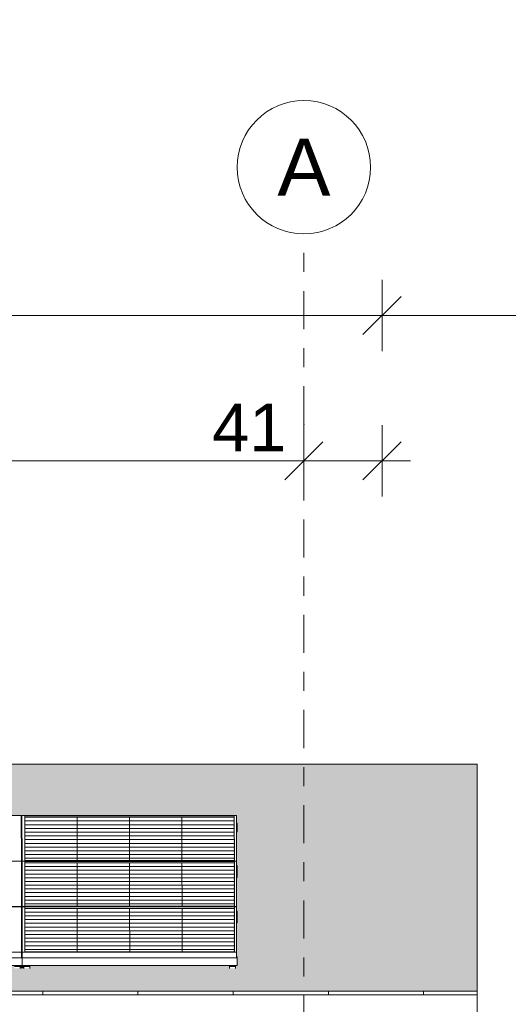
# Model space of a CAD drawing. Header units: metres. Extents: x -111 to -1, y -8 to 26.
# Tile 127 of 209: x -19.24 to -16.68, y 5.95 to 11.12. Entities that reach past the tile are written whole.
import ezdxf
from ezdxf.enums import TextEntityAlignment as Align

# ---------------------------------------------------------------- set-up
doc = ezdxf.new("R2010")
doc.units = ezdxf.units.M
doc.header["$MEASUREMENT"] = 0
doc.linetypes.add('Raster', pattern=[0.4, 0.2, -0.1, 0, -0.1])
for name, color, linetype in [('30 Dachaufbau', 7, 'Continuous'), ('70 PV-Anlage', 7, 'Continuous'), ('90 Achsraster', 7, 'Continuous'), ('94 Genehmigungsplanung Bemaßung', 7, 'Continuous')]:
    doc.layers.add(name, color=color, linetype=linetype)
doc.styles.add('ERSTELLTER_STIL_1', font='arial.ttf')
doc.styles.add('ERSTELLTER_STIL_2', font='arial.ttf')
doc.dimstyles.new('ERSTELLTER_STIL__1', dxfattribs={"dimtxt": 0.25, "dimasz": 0.19, "dimexe": 0.18, "dimexo": 0.1, "dimgap": 0, "dimtad": 1, "dimtih": 1, "dimtoh": 1, "dimzin": 0, "dimdsep": 46, "dimtxsty": 'ERSTELLTER_STIL_2', "dimblk": 'ARROWHEAD_6', "dimblk1": 'ARROWHEAD_6', "dimblk2": 'ARROWHEAD_6', "dimcen": 0.09, "dimclrd": 7, "dimclre": 7, "dimclrt": 7, "dimazin": 0, "dimtfac": 1, "dimtdec": 4, "dimtmove": 0, "dimatfit": 3, "dimfxl": 1, "dimtolj": 1, "dimtzin": 0, "dimarcsym": 0})

# ---------------------------------------------------------------- blocks, each defined once
blk = doc.blocks.new('*X3', base_point=(-27236.1321, 0))
at = {"layer": '30 Dachaufbau', "color": 7, "linetype": 'Continuous', "lineweight": 13}
for p, q in [((-19.1225, 6.0035), (-19.1225, 6.0233)), ((-19.1225, 6.0035), (-19.1225, 6.0233)), ((-18.6225, 6.0035), (-18.6225, 6.0233)), ((-18.6225, 6.0035), (-18.6225, 6.0233)), ((-18.1225, 6.0035), (-18.1225, 6.0233)), ((-18.1225, 6.0035), (-18.1225, 6.0233)), ((-17.6225, 6.0035), (-17.6225, 6.0233)), ((-17.6225, 6.0035), (-17.6225, 6.0233)), ((-17.1225, 6.0035), (-17.1225, 6.0233)), ((-17.1225, 6.0035), (-17.1225, 6.0233))]:
    blk.add_line(p, q, dxfattribs=at)
blk = doc.blocks.new('*X103', base_point=(-27236.1321, 0))
at = {"layer": '30 Dachaufbau', "linetype": 'Continuous', "lineweight": 0, "true_color": 0x000000}
blk.add_hatch(color=18, dxfattribs=at).paths.add_polyline_path([(-19.2315, 6.8599), (-19.235, 6.8599), (-19.2349, 6.6824), (-19.2314, 6.6824)])
blk = doc.blocks.new('*X104', base_point=(-27236.1321, 0))
at = {"layer": '30 Dachaufbau', "linetype": 'Continuous', "lineweight": 0, "true_color": 0x000000}
blk.add_hatch(color=18, dxfattribs=at).paths.add_polyline_path([(-19.2349, 6.6205), (-19.2347, 6.443), (-19.2313, 6.443), (-19.2314, 6.6205)])
blk = doc.blocks.new('*X105', base_point=(-27236.1321, 0))
at = {"layer": '30 Dachaufbau', "linetype": 'Continuous', "lineweight": 0, "true_color": 0x000000}
blk.add_hatch(color=18, dxfattribs=at).paths.add_polyline_path([(-19.2347, 6.3811), (-19.2346, 6.2278), (-19.2346, 6.2036), (-19.2311, 6.2036), (-19.2312, 6.3811)])
blk = doc.blocks.new('*X106', base_point=(-27236.1321, 0))
at = {"layer": '30 Dachaufbau', "linetype": 'Continuous', "lineweight": 0, "true_color": 0x000000}
h = blk.add_hatch(color=18, dxfattribs=at)
h.paths.add_polyline_path([(-58.6225, 6.0233), (-16.8411, 6.0233), (-16.8411, 7.2143), (-22.8511, 7.2143), (-22.8511, 7.0042), (-37.6511, 7.0042), (-37.6511, 7.2143), (-58.6225, 7.2143)])
h.paths.add_polyline_path([(-57.6516, 6.9157), (-57.6516, 6.9454), (-56.5251, 6.9454), (-56.525, 6.9051), (-56.5216, 6.9051), (-56.5216, 6.9157), (-56.5216, 6.9454), (-55.3951, 6.9454), (-55.395, 6.9051), (-55.3916, 6.9051), (-55.3916, 6.9157), (-55.3916, 6.9454), (-54.2651, 6.9454), (-54.265, 6.9051), (-54.2616, 6.9051), (-54.2616, 6.9157), (-54.2616, 6.9454), (-53.1351, 6.9454), (-53.135, 6.9051), (-53.1316, 6.9051), (-53.1316, 6.9157), (-53.1316, 6.9454), (-52.0051, 6.9454), (-52.005, 6.9051), (-52.0016, 6.9051), (-52.0016, 6.9157), (-52.0016, 6.9454), (-50.8751, 6.9454), (-50.875, 6.9051), (-50.8716, 6.9051), (-50.8716, 6.9157), (-50.8716, 6.9454), (-49.7451, 6.9454), (-49.745, 6.9051), (-49.7416, 6.9051), (-49.7416, 6.9157), (-49.7416, 6.9454), (-48.6151, 6.9454), (-48.615, 6.9051), (-48.6116, 6.9051), (-48.6116, 6.9157), (-48.6116, 6.9454), (-47.4851, 6.9454), (-47.485, 6.9051), (-47.4816, 6.9051), (-47.4816, 6.9157), (-47.4816, 6.9454), (-46.3551, 6.9454), (-46.355, 6.9051), (-46.3516, 6.9051), (-46.3516, 6.9157), (-46.3516, 6.9454), (-45.2251, 6.9454), (-45.225, 6.9051), (-45.2216, 6.9051), (-45.2216, 6.9157), (-45.2216, 6.9454), (-44.0951, 6.9454), (-44.095, 6.9051), (-44.0916, 6.9051), (-44.0916, 6.9157), (-44.0916, 6.9454), (-42.9651, 6.9454), (-42.965, 6.9051), (-42.9616, 6.9051), (-42.9616, 6.9157), (-42.9616, 6.9454), (-41.8351, 6.9454), (-41.835, 6.9051), (-41.8316, 6.9051), (-41.8316, 6.9157), (-41.8316, 6.9454), (-40.7051, 6.9454), (-40.705, 6.9051), (-40.7016, 6.9051), (-40.7016, 6.9157), (-40.7016, 6.9454), (-39.5751, 6.9454), (-39.575, 6.9051), (-39.5716, 6.9051), (-39.5716, 6.9157), (-39.5716, 6.9454), (-38.4451, 6.9454), (-38.445, 6.9051), (-38.4416, 6.9051), (-38.4416, 6.9157), (-38.4416, 6.9454), (-37.3151, 6.9454), (-37.315, 6.9051), (-37.3116, 6.9051), (-37.3116, 6.9157), (-37.3116, 6.9454), (-36.1851, 6.9454), (-36.185, 6.9051), (-36.1816, 6.9051), (-36.1816, 6.9157), (-36.1816, 6.9454), (-35.0551, 6.9454), (-35.055, 6.9051), (-35.0516, 6.9051), (-35.0516, 6.9157), (-35.0516, 6.9454), (-33.9251, 6.9454), (-33.925, 6.9051), (-33.9216, 6.9051), (-33.9216, 6.9157), (-33.9216, 6.9454), (-32.7951, 6.9454), (-32.795, 6.9051), (-32.7916, 6.9051), (-32.7916, 6.9058), (-32.7916, 6.9157), (-32.7916, 6.9454), (-31.6651, 6.9454), (-31.665, 6.9051), (-31.6616, 6.9051), (-31.6616, 6.9157), (-31.6616, 6.9454), (-30.5351, 6.9454), (-30.535, 6.9051), (-30.5316, 6.9051), (-30.5316, 6.9157), (-30.5316, 6.9454), (-29.4051, 6.9454), (-29.405, 6.9051), (-29.4016, 6.9051), (-29.4016, 6.9157), (-29.4016, 6.9454), (-28.2751, 6.9454), (-28.275, 6.9051), (-28.2716, 6.9051), (-28.2716, 6.9157), (-28.2716, 6.9454), (-27.1451, 6.9454), (-27.145, 6.9051), (-27.1416, 6.9051), (-27.1416, 6.9157), (-27.1416, 6.9454), (-26.0151, 6.9454), (-26.015, 6.9051), (-26.0116, 6.9051), (-26.0116, 6.9157), (-26.0116, 6.9454), (-24.8851, 6.9454), (-24.885, 6.9051), (-24.8816, 6.9051), (-24.8816, 6.9157), (-24.8816, 6.9454), (-23.7551, 6.9454), (-23.755, 6.9051), (-23.7516, 6.9051), (-23.7516, 6.9157), (-23.7516, 6.9454), (-22.6251, 6.9454), (-22.625, 6.9051), (-22.6216, 6.9051), (-22.6216, 6.9157), (-22.6216, 6.9454), (-21.4951, 6.9454), (-21.495, 6.9051), (-21.4916, 6.9051), (-21.4916, 6.9157), (-21.4916, 6.9454), (-20.3651, 6.9454), (-20.365, 6.9051), (-20.3616, 6.9051), (-20.3616, 6.9157), (-20.3616, 6.9454), (-19.2351, 6.9454), (-19.235, 6.9051), (-19.2316, 6.9051), (-19.2316, 6.9157), (-19.2316, 6.9454), (-18.1051, 6.9454), (-18.105, 6.9051), (-18.1016, 6.9051), (-18.1016, 6.8995), (-18.1016, 6.8599), (-18.105, 6.8599), (-18.1049, 6.6824), (-18.1014, 6.6824), (-18.1014, 6.6768), (-18.1014, 6.6657), (-18.1014, 6.6601), (-18.1014, 6.6205), (-18.1049, 6.6205), (-18.1047, 6.443), (-18.1013, 6.443), (-18.1012, 6.4374), (-18.1012, 6.4263), (-18.1012, 6.4207), (-18.1012, 6.3811), (-18.1047, 6.3811), (-18.1046, 6.2278), (-18.1046, 6.2036), (-18.1011, 6.2036), (-18.1011, 6.1981), (-18.1011, 6.1584), (-18.1111, 6.1584), (-18.1111, 6.1427), (-18.1411, 6.1427), (-18.1411, 6.1469), (-18.1411, 6.1584), (-19.1911, 6.1584), (-19.1911, 6.1427), (-19.2211, 6.1427), (-19.2211, 6.1469), (-19.2211, 6.1584), (-19.2411, 6.1584), (-19.2411, 6.1427), (-19.2711, 6.1427), (-19.2711, 6.1469), (-19.2711, 6.1584), (-20.3211, 6.1584), (-20.3211, 6.1427), (-20.3511, 6.1427), (-20.3511, 6.1469), (-20.3511, 6.1584), (-20.3711, 6.1584), (-20.3711, 6.1427), (-20.4011, 6.1427), (-20.4011, 6.1469), (-20.4011, 6.1584), (-21.4511, 6.1584), (-21.4511, 6.1427), (-21.4811, 6.1427), (-21.4811, 6.1469), (-21.4811, 6.1584), (-21.5011, 6.1584), (-21.5011, 6.1427), (-21.5311, 6.1427), (-21.5311, 6.1469), (-21.5311, 6.1584), (-22.5811, 6.1584), (-22.5811, 6.1427), (-22.6111, 6.1427), (-22.6111, 6.1468), (-22.6111, 6.1584), (-22.6311, 6.1584), (-22.6311, 6.1427), (-22.6611, 6.1427), (-22.6611, 6.1469), (-22.6611, 6.1584), (-23.7111, 6.1584), (-23.7111, 6.1427), (-23.7411, 6.1427), (-23.7411, 6.1468), (-23.7411, 6.1584), (-23.7611, 6.1584), (-23.7611, 6.1427), (-23.7911, 6.1427), (-23.7911, 6.1468), (-23.7911, 6.1584), (-24.8411, 6.1584), (-24.8411, 6.1426), (-24.8711, 6.1426), (-24.8711, 6.1468), (-24.8711, 6.1584), (-24.8911, 6.1584), (-24.8911, 6.1426), (-24.9211, 6.1426), (-24.9211, 6.1468), (-24.9211, 6.1584), (-25.9711, 6.1584), (-25.9711, 6.1426), (-26.0011, 6.1426), (-26.0011, 6.1468), (-26.0011, 6.1584), (-26.0211, 6.1584), (-26.0211, 6.1426), (-26.0511, 6.1426), (-26.0511, 6.1468), (-26.0511, 6.1584), (-27.1011, 6.1584), (-27.1011, 6.1426), (-27.1311, 6.1426), (-27.1311, 6.1468), (-27.1311, 6.1584), (-27.1511, 6.1584), (-27.1511, 6.1426), (-27.1811, 6.1426), (-27.1811, 6.1468), (-27.1811, 6.1584), (-28.2311, 6.1584), (-28.2311, 6.1426), (-28.2611, 6.1426), (-28.2611, 6.1468), (-28.2611, 6.1584), (-28.2811, 6.1584), (-28.2811, 6.1426), (-28.3111, 6.1426), (-28.3111, 6.1468), (-28.3111, 6.1584), (-29.3611, 6.1584), (-29.3611, 6.1426), (-29.3911, 6.1426), (-29.3911, 6.1468), (-29.3911, 6.1584), (-29.4111, 6.1584), (-29.4111, 6.1426), (-29.4411, 6.1426), (-29.4411, 6.1467), (-29.4411, 6.1584), (-30.4911, 6.1584), (-30.4911, 6.1426), (-30.5211, 6.1426), (-30.5211, 6.1467), (-30.5211, 6.1584), (-30.5411, 6.1584), (-30.5411, 6.1426), (-30.5711, 6.1426), (-30.5711, 6.1467), (-30.5711, 6.1584), (-31.6211, 6.1584), (-31.6211, 6.1426), (-31.6511, 6.1426), (-31.6511, 6.1467), (-31.6511, 6.1584), (-31.6711, 6.1584), (-31.6711, 6.1426), (-31.7011, 6.1426), (-31.7011, 6.1467), (-31.7011, 6.1584), (-32.7511, 6.1584), (-32.7511, 6.1425), (-32.7811, 6.1425), (-32.7811, 6.1467), (-32.7811, 6.1584), (-32.8011, 6.1584), (-32.8011, 6.1425), (-32.8311, 6.1425), (-32.8311, 6.1467), (-32.8311, 6.1584), (-33.8811, 6.1584), (-33.8811, 6.1425), (-33.9111, 6.1425), (-33.9111, 6.1467), (-33.9111, 6.1584), (-33.9311, 6.1584), (-33.9311, 6.1425), (-33.9611, 6.1425), (-33.9611, 6.1467), (-33.9611, 6.1584), (-35.0111, 6.1584), (-35.0111, 6.1425), (-35.0411, 6.1425), (-35.0411, 6.1467), (-35.0411, 6.1584), (-35.0611, 6.1584), (-35.0611, 6.1425), (-35.0911, 6.1425), (-35.0911, 6.1467), (-35.0911, 6.1584), (-36.1411, 6.1584), (-36.1411, 6.1425), (-36.1711, 6.1425), (-36.1711, 6.1467), (-36.1711, 6.1584), (-36.1911, 6.1584), (-36.1911, 6.1425), (-36.2211, 6.1425), (-36.2211, 6.1466), (-36.2211, 6.1584), (-37.2711, 6.1584), (-37.2711, 6.1425), (-37.3011, 6.1425), (-37.3011, 6.1467), (-37.3011, 6.1584), (-37.3211, 6.1584), (-37.3211, 6.1425), (-37.3511, 6.1425), (-37.3511, 6.1466), (-37.3511, 6.1584), (-38.4011, 6.1584), (-38.4011, 6.1425), (-38.4311, 6.1425), (-38.4311, 6.1466), (-38.4311, 6.1584), (-38.4511, 6.1584), (-38.4511, 6.1425), (-38.4811, 6.1425), (-38.4811, 6.1466), (-38.4811, 6.1584), (-39.5311, 6.1584), (-39.5311, 6.1424), (-39.5611, 6.1424), (-39.5611, 6.1466), (-39.5611, 6.1584), (-39.5811, 6.1584), (-39.5811, 6.1424), (-39.6111, 6.1424), (-39.6111, 6.1466), (-39.6111, 6.1584), (-40.6611, 6.1584), (-40.6611, 6.1424), (-40.6911, 6.1424), (-40.6911, 6.1466), (-40.6911, 6.1584), (-40.7111, 6.1584), (-40.7111, 6.1424), (-40.7411, 6.1424), (-40.7411, 6.1466), (-40.7411, 6.1584), (-41.7911, 6.1584), (-41.7911, 6.1424), (-41.8211, 6.1424), (-41.8211, 6.1466), (-41.8211, 6.1584), (-41.8411, 6.1584), (-41.8411, 6.1424), (-41.8711, 6.1424), (-41.8711, 6.1466), (-41.8711, 6.1584), (-42.9211, 6.1584), (-42.9211, 6.1424), (-42.9511, 6.1424), (-42.9511, 6.1466), (-42.9511, 6.1584), (-42.9711, 6.1584), (-42.9711, 6.1424), (-43.0011, 6.1424), (-43.0011, 6.1466), (-43.0011, 6.1584), (-44.0511, 6.1584), (-44.0511, 6.1424), (-44.0811, 6.1424), (-44.0811, 6.1466), (-44.0811, 6.1584), (-44.1011, 6.1584), (-44.1011, 6.1424), (-44.1311, 6.1424), (-44.1311, 6.1466), (-44.1311, 6.1584), (-45.1811, 6.1584), (-45.1811, 6.1424), (-45.2111, 6.1424), (-45.2111, 6.1465), (-45.2111, 6.1584), (-45.2311, 6.1584), (-45.2311, 6.1424), (-45.2611, 6.1424), (-45.2611, 6.1465), (-45.2611, 6.1584), (-46.3111, 6.1584), (-46.3111, 6.1424), (-46.3411, 6.1424), (-46.3411, 6.1465), (-46.3411, 6.1584), (-46.3611, 6.1584), (-46.3611, 6.1424), (-46.3911, 6.1424), (-46.3911, 6.1465), (-46.3911, 6.1584), (-47.4411, 6.1584), (-47.4411, 6.1423), (-47.4711, 6.1423), (-47.4711, 6.1465), (-47.4711, 6.1584), (-47.4911, 6.1584), (-47.4911, 6.1423), (-47.5211, 6.1423), (-47.5211, 6.1465), (-47.5211, 6.1584), (-48.5711, 6.1584), (-48.5711, 6.1423), (-48.6011, 6.1423), (-48.6011, 6.1465), (-48.6011, 6.1584), (-48.6211, 6.1584), (-48.6211, 6.1423), (-48.6511, 6.1423), (-48.6511, 6.1465), (-48.6511, 6.1584), (-49.7011, 6.1584), (-49.7011, 6.1423), (-49.7311, 6.1423), (-49.7311, 6.1465), (-49.7311, 6.1584), (-49.7511, 6.1584), (-49.7511, 6.1423), (-49.7811, 6.1423), (-49.7811, 6.1465), (-49.7811, 6.1584), (-50.8311, 6.1584), (-50.8311, 6.1423), (-50.8611, 6.1423), (-50.8611, 6.1465), (-50.8611, 6.1584), (-50.8811, 6.1584), (-50.8811, 6.1423), (-50.9111, 6.1423), (-50.9111, 6.1465), (-50.9111, 6.1584), (-51.9611, 6.1584), (-51.9611, 6.1423), (-51.9911, 6.1423), (-51.9911, 6.1465), (-51.9911, 6.1584), (-52.0111, 6.1584), (-52.0111, 6.1423), (-52.0411, 6.1423), (-52.0411, 6.1465), (-52.0411, 6.1584), (-53.0911, 6.1584), (-53.0911, 6.1423), (-53.1211, 6.1423), (-53.1211, 6.1464), (-53.1211, 6.1584), (-53.1411, 6.1584), (-53.1411, 6.1423), (-53.1711, 6.1423), (-53.1711, 6.1464), (-53.1711, 6.1584), (-54.2211, 6.1584), (-54.2211, 6.1423), (-54.2511, 6.1423), (-54.2511, 6.1464), (-54.2511, 6.1584), (-54.2711, 6.1584), (-54.2711, 6.1423), (-54.3011, 6.1423), (-54.3011, 6.1464), (-54.3011, 6.1584), (-55.3511, 6.1584), (-55.3511, 6.1422), (-55.3811, 6.1422), (-55.3811, 6.1464), (-55.3811, 6.1584), (-55.4011, 6.1584), (-55.4011, 6.1422), (-55.4311, 6.1422), (-55.4311, 6.1464), (-55.4311, 6.1584), (-56.4811, 6.1584), (-56.4811, 6.1422), (-56.5111, 6.1422), (-56.5111, 6.1464), (-56.5111, 6.1584), (-56.5311, 6.1584), (-56.5311, 6.1422), (-56.5611, 6.1422), (-56.5611, 6.1464), (-56.5611, 6.1584), (-57.6111, 6.1584), (-57.6111, 6.1422), (-57.6411, 6.1422), (-57.6411, 6.1464), (-57.6411, 6.1584), (-57.6511, 6.1584), (-57.6511, 6.164), (-57.6511, 6.2036), (-57.6512, 6.3811), (-57.6512, 6.3811), (-57.6512, 6.3867), (-57.6512, 6.3978), (-57.6513, 6.4034), (-57.6513, 6.4421), (-57.6514, 6.6205), (-57.6514, 6.6205), (-57.6514, 6.6261), (-57.6514, 6.6372), (-57.6514, 6.6428), (-57.6514, 6.6824), (-57.6515, 6.8599), (-57.6516, 6.8599), (-57.6516, 6.8654), (-57.6516, 6.905)], flags=0)
blk = doc.blocks.new('*D120', base_point=(-27236.1321, 0))
at = {"layer": '94 Genehmigungsplanung Bemaßung', "color": 7, "linetype": 'Continuous', "lineweight": 13}
for p, q in [((-58.1625, 9.3843), (-58.1625, 9.7593)), ((-17.3411, 9.3843), (-17.3411, 9.7593)), ((-58.0625, 9.6718), (-58.2625, 9.4718)), ((-17.2411, 9.6718), (-17.4411, 9.4718)), ((-58.3125, 9.5718), (-58.1625, 9.5718)), ((-58.1625, 9.5718), (-17.3411, 9.5718))]:
    blk.add_line(p, q, dxfattribs=at)
at = {"layer": '94 Genehmigungsplanung Bemaßung', "color": 7, "lineweight": 13, "insert": (-38.1808, 9.6218), "char_height": 0.25, "attachment_point": 7, "style": 'ERSTELLTER_STIL_2'}
blk.add_mtext('\\A1;{\\pql;\\fArial|b0|i0|c0|p0;\\W1.000000;40,82}', dxfattribs=at)
blk = doc.blocks.new('ARROWHEAD_6')
at = {"color": 0, "linetype": 'Continuous', "lineweight": 0}
for p, q in [((-0.5, -0.5), (0.5, 0.5)), ((0, 0), (-1, 0))]:
    blk.add_line(p, q, dxfattribs=at)
blk = doc.blocks.new('*D122', base_point=(-27236.1321, 0))
at = {"layer": '94 Genehmigungsplanung Bemaßung', "color": 7, "linetype": 'Continuous', "lineweight": 13}
for p, q in [((-17.3411, 9.3843), (-17.3411, 9.7593)), ((-2.3419, 9.3843), (-2.3419, 9.7593)), ((-17.2411, 9.6718), (-17.4411, 9.4718)), ((-2.4419, 9.4718), (-2.2419, 9.6718)), ((-17.3411, 9.5718), (-2.3419, 9.5718)), ((-2.3419, 9.5718), (-2.1919, 9.5718))]:
    blk.add_line(p, q, dxfattribs=at)
at = {"layer": '94 Genehmigungsplanung Bemaßung', "color": 7, "lineweight": 13, "insert": (-10.2705, 9.6218), "char_height": 0.25, "attachment_point": 7, "style": 'ERSTELLTER_STIL_2'}
blk.add_mtext('\\A1;{\\pql;\\fArial|b0|i0|c0|p0;\\W1.000000;15,00}', dxfattribs=at)
blk = doc.blocks.new('*D131', base_point=(-27236.1321, 0))
at = {"layer": '94 Genehmigungsplanung Bemaßung', "color": 7, "linetype": 'Continuous', "lineweight": 13}
for p, q in [((-22.7511, 8.6208), (-22.7511, 8.9958)), ((-17.7511, 8.6208), (-17.7511, 8.9958)), ((-22.6511, 8.9083), (-22.8511, 8.7083)), ((-17.6511, 8.9083), (-17.8511, 8.7083)), ((-22.7511, 8.8083), (-17.7511, 8.8083))]:
    blk.add_line(p, q, dxfattribs=at)
at = {"layer": '94 Genehmigungsplanung Bemaßung', "color": 7, "lineweight": 13, "char_height": 0.25, "attachment_point": 7, "style": 'ERSTELLTER_STIL_2'}
for s, insert in [('\\A1;{\\pql;\\fArial|b0|i0|c0|p0;\\W1.000000;5,00}', (-20.7754, 8.8583)), ('\\A1;{\\pql;\\fArial|b0|i0|c0|p0;\\W1.000000;41}', (-18.2324, 8.8583))]:
    blk.add_mtext(s, dxfattribs=dict(at, insert=insert))
blk = doc.blocks.new('*D132', base_point=(-27236.1321, 0))
at = {"layer": '94 Genehmigungsplanung Bemaßung', "color": 7, "linetype": 'Continuous', "lineweight": 13}
for p, q in [((-17.7511, 8.6208), (-17.7511, 8.9958)), ((-17.3411, 8.6208), (-17.3411, 8.9958)), ((-17.6511, 8.9083), (-17.8511, 8.7083)), ((-17.4411, 8.7083), (-17.2411, 8.9083)), ((-17.7511, 8.8083), (-17.3411, 8.8083)), ((-17.3411, 8.8083), (-17.1911, 8.8083))]:
    blk.add_line(p, q, dxfattribs=at)
blk = doc.blocks.new('Standard-Rastermarker[21]_1', base_point=(-17.7511, 10))
at = {"layer": '90 Achsraster', "color": 14, "linetype": 'Raster', "lineweight": 18, "true_color": 0xa80000}
for q in [(-17.7511, 10), (-17.7511, -1)]:
    blk.add_line((-17.7511, 9), q, dxfattribs=at)
at = {"layer": '90 Achsraster', "color": 14, "linetype": 'Continuous', "lineweight": 18, "true_color": 0xa80000, "flags": 128}
blk.add_lwpolyline([(-17.7511, 10, 1), (-17.7511, 10.7, 1)], format="xyb", close=True, dxfattribs=at)
at = {"layer": '90 Achsraster', "color": 14, "linetype": 'Raster', "lineweight": 18, "true_color": 0xa80000}
blk.add_point((-17.7511, 9), dxfattribs=at)
blk.add_point((-17.7511, 9), dxfattribs=at)
at = {"layer": '90 Achsraster', "color": 14, "lineweight": 18, "true_color": 0xa80000, "style": 'ERSTELLTER_STIL_1'}
for tag, p in [('AC_MarkerText_1_0', (-17.7511, 10.5)), ('AC_MarkerText_1_1', (-17.7511, -2.2))]:
    blk.add_attdef(tag, text='', height=0.3, rotation=360, dxfattribs=at).set_placement(p, align=Align.TOP_CENTER)

msp = doc.modelspace()

# ---------------------------------------------------------------- hatches: boundary and pattern name
at = {"layer": '30 Dachaufbau', "linetype": 'Continuous', "lineweight": 0, "true_color": 0x000000}
for points in [[(-19.2315, 6.8599), (-19.235, 6.8599), (-19.2349, 6.6824), (-19.2314, 6.6824)], [(-19.2349, 6.6205), (-19.2347, 6.443), (-19.2313, 6.443), (-19.2314, 6.6205)], [(-19.2347, 6.3811), (-19.2346, 6.2278), (-19.2346, 6.2036), (-19.2311, 6.2036), (-19.2312, 6.3811)], [(-19.2411, 6.1584), (-19.2411, 6.1432), (-19.2256, 6.1432), (-19.2211, 6.1427), (-19.2211, 6.1469), (-19.2211, 6.1584)], [(-19.1911, 6.1432), (-18.1455, 6.1432), (-18.1411, 6.1427), (-18.1411, 6.1469), (-18.1411, 6.1584), (-19.1911, 6.1584)]]:
    msp.add_hatch(color=18, dxfattribs=at).paths.add_polyline_path(points)
at = {"layer": '70 PV-Anlage', "linetype": 'Continuous', "lineweight": 0, "true_color": 0x000000}
for points in [[(-19.2316, 6.9454), (-19.2316, 6.9157), (-19.2314, 6.6768), (-19.2314, 6.7065)], [(-18.1214, 6.9364), (-18.1166, 6.9364), (-18.1166, 6.9438)], [(-18.1214, 6.9364), (-18.1213, 6.7086), (-18.1164, 6.7086), (-18.1164, 6.7158), (-18.1166, 6.9364)], [(-18.1166, 6.9364), (-18.1164, 6.7158), (-18.1164, 6.7086), (-18.1164, 6.7086), (-18.1166, 6.9438)], [(-19.235, 6.9051), (-19.235, 6.8995), (-19.2316, 6.8995), (-19.2316, 6.9051)], [(-19.235, 6.8995), (-19.235, 6.8599), (-19.2316, 6.8599), (-19.2316, 6.8654), (-19.2316, 6.8995)], [(-19.2316, 6.8654), (-19.2316, 6.8599), (-19.2316, 6.8995), (-19.2316, 6.9051)], [(-19.2316, 6.8995), (-19.2316, 6.8599), (-19.2315, 6.8599)], [(-19.2314, 6.6824), (-19.2349, 6.6824), (-19.2349, 6.6768), (-19.2314, 6.6768)], [(-19.2349, 6.6768), (-19.2349, 6.6657), (-19.2314, 6.6657), (-19.2314, 6.6768)], [(-19.2314, 6.6763), (-19.2312, 6.4374), (-19.2312, 6.4671), (-19.2314, 6.706)], [(-18.1213, 6.697), (-18.1164, 6.697), (-18.1164, 6.7044)], [(-18.1213, 6.697), (-18.1211, 6.4692), (-18.1163, 6.4692), (-18.1164, 6.697)], [(-18.1164, 6.6959), (-18.1162, 6.4692), (-18.1164, 6.7035)], [(-19.2314, 6.6657), (-19.2349, 6.6657), (-19.2349, 6.6601), (-19.2314, 6.6601)], [(-19.2349, 6.6601), (-19.2349, 6.6205), (-19.2314, 6.6205), (-19.2314, 6.6261), (-19.2314, 6.6601)], [(-19.2314, 6.6261), (-19.2314, 6.6205), (-19.2314, 6.6601), (-19.2314, 6.6657)], [(-19.2314, 6.6601), (-19.2314, 6.6205), (-19.2314, 6.6205)], [(-19.2312, 6.4667), (-19.2312, 6.4369), (-19.2311, 6.1982), (-19.2311, 6.2285)], [(-18.1211, 6.4576), (-18.1162, 6.4576), (-18.1162, 6.4651)], [(-18.1161, 6.2298), (-18.1162, 6.4641), (-18.1162, 6.4565)], [(-19.2313, 6.443), (-19.2347, 6.443), (-19.2347, 6.4374), (-19.2313, 6.4374)], [(-19.2347, 6.4374), (-19.2347, 6.4263), (-19.2312, 6.4263), (-19.2312, 6.4374)], [(-19.2312, 6.4263), (-19.2347, 6.4263), (-19.2347, 6.4207), (-19.2312, 6.4207)], [(-19.2347, 6.4207), (-19.2347, 6.3811), (-19.2312, 6.3811), (-19.2312, 6.3867), (-19.2312, 6.4207)], [(-19.2312, 6.3867), (-19.2312, 6.3811), (-19.2312, 6.4207), (-19.2312, 6.4263)], [(-19.2312, 6.4207), (-19.2312, 6.3811), (-19.2312, 6.3811)], [(-18.1211, 6.4576), (-18.121, 6.2298), (-18.1161, 6.2298), (-18.1162, 6.4576)], [(-19.2411, 6.1584), (-19.2711, 6.1584), (-19.2711, 6.1495), (-19.2411, 6.1495)], [(-19.2346, 6.1984), (-19.2311, 6.1981), (-19.2311, 6.1982), (-19.2311, 6.2036), (-19.2346, 6.2036)], [(-19.2211, 6.1584), (-19.2211, 6.1469), (-19.2211, 6.1427)], [(-19.1911, 6.1584), (-19.2211, 6.1584), (-19.2211, 6.1495), (-19.1911, 6.1495)], [(-18.1411, 6.1584), (-18.1411, 6.1469), (-18.1411, 6.1427)], [(-18.1111, 6.1584), (-18.1411, 6.1584), (-18.1411, 6.1495), (-18.1111, 6.1495)]]:
    msp.add_hatch(color=18, dxfattribs=at).paths.add_polyline_path(points)

# ---------------------------------------------------------------- linework, layer by layer
at = {"layer": '30 Dachaufbau', "color": 7, "linetype": 'Continuous', "lineweight": 13}
for p, q in [((-16.8411, 7.2143), (-22.8511, 7.2143)), ((-16.8411, 6.0233), (-16.8411, 7.2143)), ((-58.6225, 6.0233), (-16.8411, 6.0233)), ((-16.8411, 6.0035), (-58.6225, 6.0035)), ((-16.8411, 6.0233), (-16.8411, 6.0035)), ((-16.8411, 6.0035), (-16.8411, 5.9044))]:
    msp.add_line(p, q, dxfattribs=at)
at = {"layer": '70 PV-Anlage', "color": 7, "linetype": 'Continuous', "lineweight": 13}
for p, q in [((-19.2351, 6.9454), (-20.3616, 6.9454)), ((-19.2349, 6.7065), (-19.2351, 6.9454)), ((-18.1051, 6.9454), (-19.2316, 6.9454)), ((-19.2316, 6.9454), (-19.2314, 6.7065)), ((-19.2316, 6.9157), (-19.2316, 6.9454)), ((-19.2164, 6.7086), (-19.2166, 6.9438)), ((-19.2166, 6.9438), (-18.1166, 6.9438)), ((-18.1166, 6.9364), (-19.2166, 6.9364)), ((-18.9416, 6.9364), (-18.9416, 6.9365)), ((-18.9414, 6.7086), (-18.9416, 6.9364)), ((-18.6666, 6.9364), (-18.6666, 6.9365)), ((-18.6664, 6.7086), (-18.6666, 6.9364)), ((-18.3916, 6.9364), (-18.3916, 6.9365)), ((-18.3914, 6.7086), (-18.3916, 6.9364)), ((-18.1166, 6.9438), (-18.1164, 6.7086)), ((-18.1166, 6.9364), (-18.1166, 6.9438)), ((-18.1049, 6.7065), (-18.1051, 6.9454)), ((-19.2316, 6.9051), (-19.235, 6.9051)), ((-19.235, 6.8995), (-19.2316, 6.8995)), ((-19.2316, 6.9157), (-19.2316, 6.9051)), ((-19.2316, 6.9051), (-19.2316, 6.8995)), ((-19.2316, 6.8599), (-19.2316, 6.8995)), ((-19.2316, 6.8995), (-19.2314, 6.6824)), ((-19.2166, 6.9169), (-18.1166, 6.9169)), ((-19.2165, 6.8973), (-18.1165, 6.8973)), ((-19.2165, 6.8777), (-18.1165, 6.8777)), ((-18.1016, 6.9051), (-18.105, 6.9051)), ((-18.105, 6.8995), (-18.1016, 6.8995)), ((-18.1016, 6.8995), (-18.1016, 6.9051)), ((-18.1016, 6.8599), (-18.1016, 6.8995)), ((-19.235, 6.8599), (-19.2316, 6.8599)), ((-19.2165, 6.8581), (-18.1165, 6.8581)), ((-19.2165, 6.8385), (-18.1165, 6.8385)), ((-18.105, 6.8599), (-18.1016, 6.8599)), ((-19.2165, 6.8189), (-18.1165, 6.8189)), ((-19.2165, 6.7993), (-18.1165, 6.7993)), ((-19.2165, 6.7797), (-18.1165, 6.7797)), ((-19.2164, 6.7601), (-18.1165, 6.7601)), ((-19.2164, 6.7405), (-18.1164, 6.7405)), ((-20.3614, 6.7065), (-19.2349, 6.7065)), ((-19.2349, 6.706), (-20.3614, 6.706)), ((-19.2349, 6.706), (-19.2349, 6.7065)), ((-19.2347, 6.4671), (-19.2349, 6.706)), ((-19.2314, 6.6824), (-19.2349, 6.6824)), ((-19.2349, 6.6768), (-19.2314, 6.6768)), ((-19.2314, 6.7065), (-18.1049, 6.7065)), ((-19.2314, 6.706), (-19.2314, 6.7065)), ((-18.1049, 6.706), (-19.2314, 6.706)), ((-19.2314, 6.706), (-19.2312, 6.4671)), ((-19.2314, 6.6763), (-19.2314, 6.706)), ((-19.2314, 6.6768), (-19.2314, 6.6824)), ((-19.2314, 6.6763), (-19.2314, 6.6657)), ((-19.2164, 6.7209), (-18.1164, 6.7209)), ((-18.1164, 6.7086), (-19.2164, 6.7086)), ((-19.2162, 6.4692), (-19.2164, 6.7044)), ((-19.2164, 6.7044), (-18.1164, 6.7044)), ((-18.1164, 6.697), (-19.2164, 6.697)), ((-19.2164, 6.6775), (-18.1164, 6.6775)), ((-18.9414, 6.697), (-18.9414, 6.6971)), ((-18.9413, 6.4692), (-18.9414, 6.697)), ((-18.6664, 6.697), (-18.6664, 6.6971)), ((-18.6663, 6.4692), (-18.6664, 6.697)), ((-18.3914, 6.697), (-18.3914, 6.6971)), ((-18.3913, 6.4692), (-18.3914, 6.697)), ((-18.1164, 6.7044), (-18.1162, 6.4692)), ((-18.1164, 6.697), (-18.1164, 6.7044)), ((-18.1049, 6.706), (-18.1049, 6.7065)), ((-18.1047, 6.4671), (-18.1049, 6.706)), ((-18.1014, 6.6824), (-18.1049, 6.6824)), ((-18.1049, 6.6768), (-18.1014, 6.6768)), ((-18.1014, 6.6768), (-18.1014, 6.6824)), ((-18.1014, 6.6657), (-18.1014, 6.6768)), ((-19.2314, 6.6657), (-19.2349, 6.6657)), ((-19.2349, 6.6601), (-19.2314, 6.6601)), ((-19.2349, 6.6205), (-19.2314, 6.6205)), ((-19.2314, 6.6657), (-19.2314, 6.6601)), ((-19.2314, 6.6205), (-19.2314, 6.6601)), ((-19.2314, 6.6601), (-19.2313, 6.443)), ((-19.2164, 6.6579), (-18.1164, 6.6579)), ((-19.2164, 6.6383), (-18.1164, 6.6383)), ((-18.1014, 6.6657), (-18.1049, 6.6657)), ((-18.1049, 6.6601), (-18.1014, 6.6601)), ((-18.1049, 6.6205), (-18.1014, 6.6205)), ((-18.1014, 6.6601), (-18.1014, 6.6657)), ((-18.1014, 6.6205), (-18.1014, 6.6601)), ((-19.2164, 6.6187), (-18.1164, 6.6187)), ((-19.2163, 6.5991), (-18.1163, 6.5991)), ((-19.2163, 6.5795), (-18.1163, 6.5795)), ((-19.2163, 6.5599), (-18.1163, 6.5599)), ((-19.2163, 6.5403), (-18.1163, 6.5403)), ((-19.2163, 6.5207), (-18.1163, 6.5207)), ((-20.3612, 6.4671), (-19.2347, 6.4671)), ((-19.2347, 6.4667), (-20.3612, 6.4667)), ((-19.2347, 6.4667), (-19.2347, 6.4671)), ((-19.2346, 6.2278), (-19.2347, 6.4667)), ((-19.2312, 6.4671), (-18.1047, 6.4671)), ((-19.2312, 6.4667), (-19.2312, 6.4671)), ((-18.1047, 6.4667), (-19.2312, 6.4667)), ((-19.2312, 6.4667), (-19.2311, 6.2278)), ((-19.2312, 6.4369), (-19.2312, 6.4667)), ((-19.2163, 6.5011), (-18.1163, 6.5011)), ((-19.2163, 6.4815), (-18.1163, 6.4815)), ((-18.1162, 6.4692), (-19.2162, 6.4692)), ((-19.2161, 6.2298), (-19.2162, 6.4651)), ((-19.2162, 6.4651), (-18.1162, 6.4651)), ((-18.1162, 6.4651), (-18.1161, 6.2298)), ((-18.1162, 6.4576), (-18.1162, 6.4651)), ((-18.1047, 6.4667), (-18.1047, 6.4671)), ((-18.1046, 6.2278), (-18.1047, 6.4667)), ((-19.2313, 6.443), (-19.2347, 6.443)), ((-19.2347, 6.4374), (-19.2312, 6.4374)), ((-19.2312, 6.4263), (-19.2347, 6.4263)), ((-19.2347, 6.4207), (-19.2312, 6.4207)), ((-19.2312, 6.4374), (-19.2313, 6.443)), ((-19.2312, 6.4369), (-19.2312, 6.4263)), ((-19.2312, 6.4263), (-19.2312, 6.4207)), ((-19.2312, 6.3811), (-19.2312, 6.4207)), ((-19.2312, 6.4207), (-19.2311, 6.2036)), ((-18.1162, 6.4576), (-19.2162, 6.4576)), ((-19.2162, 6.4381), (-18.1162, 6.4381)), ((-19.2162, 6.4185), (-18.1162, 6.4185)), ((-18.9412, 6.4576), (-18.9412, 6.4577)), ((-18.9411, 6.2298), (-18.9412, 6.4576)), ((-18.6662, 6.4576), (-18.6662, 6.4577)), ((-18.6661, 6.2298), (-18.6662, 6.4576)), ((-18.3912, 6.4576), (-18.3912, 6.4577)), ((-18.3911, 6.2298), (-18.3912, 6.4576)), ((-18.1013, 6.443), (-18.1047, 6.443)), ((-18.1047, 6.4374), (-18.1012, 6.4374)), ((-18.1012, 6.4263), (-18.1047, 6.4263)), ((-18.1047, 6.4207), (-18.1012, 6.4207)), ((-18.1012, 6.4374), (-18.1013, 6.443)), ((-18.1012, 6.4263), (-18.1012, 6.4374)), ((-18.1012, 6.4207), (-18.1012, 6.4263)), ((-18.1012, 6.3811), (-18.1012, 6.4207)), ((-19.2347, 6.3811), (-19.2312, 6.3811)), ((-19.2162, 6.3989), (-18.1162, 6.3989)), ((-19.2162, 6.3793), (-18.1162, 6.3793)), ((-18.1047, 6.3811), (-18.1012, 6.3811)), ((-19.2162, 6.3597), (-18.1162, 6.3597)), ((-19.2162, 6.3401), (-18.1162, 6.3401)), ((-19.2161, 6.3205), (-18.1162, 6.3205)), ((-19.2161, 6.3009), (-18.1161, 6.3009)), ((-19.2161, 6.2813), (-18.1161, 6.2813)), ((-19.2161, 6.2617), (-18.1161, 6.2617)), ((-20.3611, 6.2278), (-19.2346, 6.2278)), ((-19.2346, 6.1981), (-19.2346, 6.2278)), ((-19.2311, 6.2278), (-18.1046, 6.2278)), ((-19.2311, 6.2036), (-19.2311, 6.2278)), ((-19.2161, 6.2421), (-18.1161, 6.2421)), ((-18.1161, 6.2298), (-19.2161, 6.2298)), ((-18.1046, 6.1981), (-18.1046, 6.2278)), ((-20.3611, 6.1981), (-19.2311, 6.1981)), ((-20.3611, 6.1584), (-19.2311, 6.1584)), ((-19.2411, 6.1584), (-19.2411, 6.1427)), ((-19.2311, 6.2036), (-19.2346, 6.2036)), ((-19.2311, 6.1981), (-19.2311, 6.2036)), ((-19.2311, 6.1584), (-19.2311, 6.1981)), ((-19.2311, 6.1981), (-18.1011, 6.1981)), ((-19.2311, 6.1584), (-18.1011, 6.1584)), ((-19.2211, 6.1584), (-19.2211, 6.1427)), ((-19.1911, 6.1584), (-19.1911, 6.1427)), ((-18.1411, 6.1584), (-18.1411, 6.1427)), ((-18.1111, 6.1584), (-18.1111, 6.1427)), ((-18.1011, 6.2036), (-18.1046, 6.2036)), ((-18.1011, 6.1981), (-18.1011, 6.2036)), ((-18.1011, 6.1584), (-18.1011, 6.1981))]:
    msp.add_line(p, q, dxfattribs=at)

# ---------------------------------------------------------------- block references
at = {"layer": '30 Dachaufbau', "lineweight": 0}
for name in ['*X106', '*X103', '*X104', '*X105', '*X3']:
    msp.add_blockref(name, (-27236.1321, 0), dxfattribs=at)
at = {"layer": '90 Achsraster', "color": 7, "linetype": 'Continuous', "lineweight": 18}
ref = msp.add_blockref('Standard-Rastermarker[21]_1', (-17.7511, 10), dxfattribs=at)
ref.add_attrib('AC_MarkerText_1', 'A', dxfattribs={"color": 14, "lineweight": 18, "true_color": 0xa80000, "height": 0.3, "rotation": 360, "style": 'ERSTELLTER_STIL_1'}).set_placement((-17.7511, 10.5), align=Align.TOP_CENTER)

# ---------------------------------------------------------------- dimensions: what is measured, and where the dimension line sits
at = {"layer": '94 Genehmigungsplanung Bemaßung', "color": 7, "linetype": 'Continuous', "lineweight": 13}
for base, p1, p2, picture, middle in [((-2.3419, 9.5718), (-17.3411, -0.4), (-2.3419, 25.35), '*D122', (-9.8517, 9.7468)), ((-17.7511, 8.8083), (-22.7511, 10.35), (-17.7511, 10.35), '*D131', (-20.4518, 8.9833)), ((-17.3411, 8.8083), (-17.7511, 10.35), (-17.3411, -0.4), '*D132', (-18.0422, 8.9833)), ((-17.3411, 9.5718), (-58.1625, 3.35), (-17.3411, -0.4), '*D120', (-37.762, 9.7468))]:
    dim = msp.add_linear_dim(base=base, p1=p1, p2=p2, dimstyle='ERSTELLTER_STIL__1', dxfattribs=at)
    dim.commit()
    dim.dimension.update_dxf_attribs({"geometry": picture, "text_midpoint": middle, "dimtype": 160})

doc.saveas('drawing.dxf')
